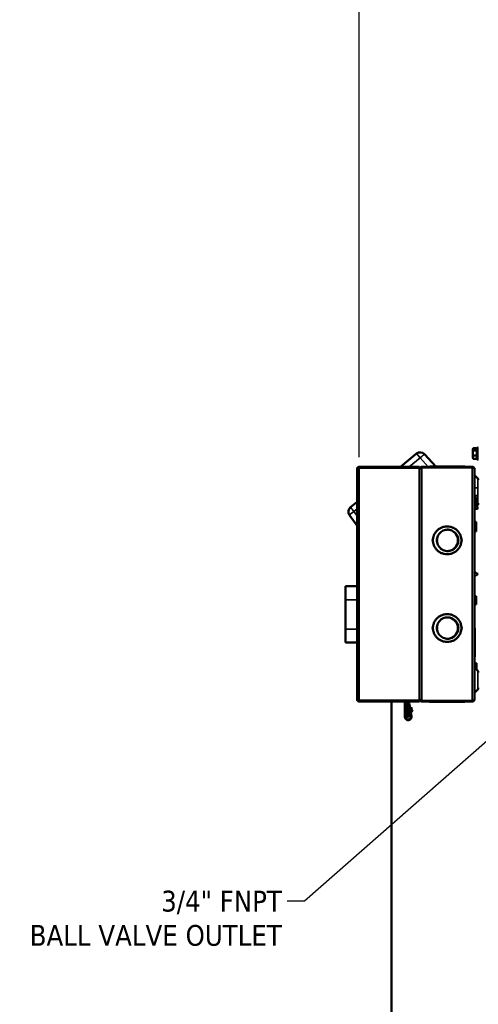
# Model space of a CAD drawing. Header units: inches. Extents: x 1 to 237, y 4 to 150.
# Tile 78 of 166: x 91 to 110, y 88 to 128. Entities that reach past the tile are written whole.
import ezdxf

# ---------------------------------------------------------------- set-up
doc = ezdxf.new("R2010")
doc.units = ezdxf.units.IN
doc.header["$LTSCALE"] = 7
doc.header["$MEASUREMENT"] = 0
for name, color, linetype, lineweight in [('Dimension (ANSI)', 7, 'Continuous', 25), ('Symbol (ANSI)', 7, 'Continuous', 25), ('Visible (ANSI)', 7, 'Continuous', 50), ('Visible Narrow (ANSI)', 7, 'Continuous', 35)]:
    doc.layers.add(name, color=color, linetype=linetype, lineweight=lineweight)
doc.styles.add('Dimension Text', font='tahoma.ttf')
doc.styles.add('Note Text (ANSI)', font='tahoma.ttf')
doc.dimstyles.new('Default (ANSI)$7', dxfattribs={"dimscale": 7, "dimtxt": 0.12, "dimasz": 0.098425, "dimexe": 0.125, "dimexo": 0.0625, "dimgap": 0.031496, "dimtad": 0, "dimtih": 1, "dimtoh": 1, "dimrnd": 1e-08, "dimzin": 4, "dimdsep": 46, "dimtxsty": 'Note Text (ANSI)', "dimcen": 0.09, "dimdle": 0.393701, "dimclrd": 256, "dimclre": 256, "dimclrt": 256, "dimadec": 0, "dimazin": 1, "dimtfac": 1, "dimtofl": 0, "dimtmove": 0, "dimatfit": 3, "dimfxl": 1, "dimtolj": 1, "dimtzin": 4, "dimlwd": -1, "dimlwe": -1, "dimarcsym": 0})
doc.dimstyles.new('Dual Dimension', dxfattribs={"dimscale": 7, "dimtxt": 0.12, "dimasz": 0.098425, "dimexe": 0.125, "dimexo": 0.0625, "dimgap": 0.031496, "dimtad": 0, "dimtih": 1, "dimtoh": 1, "dimrnd": 1e-08, "dimzin": 4, "dimdsep": 46, "dimtxsty": 'Dimension Text', "dimcen": 0.09, "dimdle": 0.393701, "dimclrd": 256, "dimclre": 256, "dimclrt": 256, "dimadec": 0, "dimazin": 1, "dimtfac": 1, "dimtofl": 0, "dimtmove": 0, "dimatfit": 3, "dimfxl": 1, "dimtolj": 1, "dimtzin": 4, "dimlwd": -1, "dimlwe": -1, "dimarcsym": 0})

# ---------------------------------------------------------------- blocks, each defined once
blk = doc.blocks.new('*D10')
at = {"layer": 'Defpoints', "color": 0, "transparency": 16777216}
for p in [(133.378, 137.67), (133.378, 124.993), (104.713, 109.472)]:
    blk.add_point(p, dxfattribs=at)
at = {"layer": 'Dimension (ANSI)', "transparency": 16777216}
for p, q in [((104.713, 109.909), (104.713, 138.545)), ((133.378, 125.431), (133.378, 138.545)), ((105.402, 137.67), (115.134, 137.67)), ((132.689, 137.67), (122.957, 137.67))]:
    blk.add_line(p, q, dxfattribs=at)
for points in [[(105.402, 137.785), (105.402, 137.555), (104.713, 137.67)], [(132.689, 137.785), (132.689, 137.555), (133.378, 137.67)]]:
    blk.add_solid(points, dxfattribs=at)
at = {"layer": 'Dimension (ANSI)', "transparency": 16777216, "insert": (119.046, 137.67), "char_height": 0.84, "attachment_point": 5, "style": 'Dimension Text'}
blk.add_mtext('\\A1;{\\H3.0x;(}\\S28.67^ 728.1 mm;{\\H3.0x;)}', dxfattribs=at)

msp = doc.modelspace()

# ---------------------------------------------------------------- linework, layer by layer
at = {"layer": 'Visible (ANSI)'}
for p, q in [((109.307, 110.2378), (109.3165, 110.2544)), ((109.307, 110.2378), (109.307, 110.2227)), ((109.307, 110.2227), (109.307, 110.0739)), ((109.3235, 110.2651), (109.478, 110.2651)), ((109.4751, 110.2544), (109.488, 110.3023)), ((109.488, 109.8023), (109.488, 110.3023)), ((109.488, 110.3023), (109.528, 110.3023)), ((106.3766, 109.5188), (107.0317, 110.0491)), ((107.3545, 110.0251), (107.8075, 109.5306)), ((109.307, 110.0739), (109.307, 109.9035)), ((109.307, 109.9035), (109.307, 109.8668)), ((109.307, 109.8668), (109.3165, 109.8503)), ((109.3235, 110.1802), (109.4784, 110.1802)), ((109.3235, 109.9675), (109.4784, 109.9675)), ((109.3235, 109.8396), (109.4784, 109.8396)), ((109.478, 109.8396), (109.488, 109.8023)), ((109.488, 109.8023), (109.528, 109.8023)), ((104.6264, 100.1172), (104.6264, 109.4322)), ((104.713, 109.5188), (107.1461, 109.5188)), ((104.713, 109.4716), (104.713, 109.5188)), ((107.1461, 109.4716), (104.713, 109.4716)), ((107.1461, 109.4716), (107.1461, 109.5188)), ((107.1461, 100.0779), (107.1461, 109.4716)), ((107.1705, 109.4701), (107.1986, 109.4565)), ((109.2839, 109.4873), (107.2437, 109.4873)), ((107.2484, 109.4873), (107.2484, 109.5188)), ((107.2484, 109.5188), (109.2839, 109.5188)), ((107.5619, 109.5306), (107.5606, 109.5306)), ((107.6886, 109.5306), (107.5619, 109.5306)), ((107.5619, 109.5306), (107.5666, 109.5188)), ((107.6886, 109.5306), (107.6897, 109.5306)), ((108.2653, 109.5306), (107.6897, 109.5306)), ((107.6897, 109.5306), (107.6943, 109.5188)), ((108.8466, 109.5306), (108.2653, 109.5306)), ((108.842, 109.5188), (108.8466, 109.5306)), ((108.8477, 109.5306), (108.8466, 109.5306)), ((108.9743, 109.5306), (108.8477, 109.5306)), ((108.9743, 109.5306), (108.9697, 109.5188)), ((108.9743, 109.5306), (108.9756, 109.5306)), ((109.2839, 109.5188), (109.2839, 109.4873)), ((109.37, 109.4322), (109.3705, 109.4322)), ((109.3705, 109.4322), (109.3705, 109.4283)), ((109.3705, 109.4283), (109.3705, 100.1212)), ((109.5026, 109.0486), (109.3855, 109.1657)), ((109.3902, 108.2796), (109.4532, 108.2796)), ((109.4532, 108.0021), (109.4532, 108.2796)), ((104.3582, 107.8846), (104.6264, 108.1018)), ((109.5026, 107.9812), (109.3855, 107.864)), ((109.3902, 108.0021), (109.4532, 108.0021)), ((109.528, 107.8293), (109.5019, 107.8282)), ((104.6264, 107.1265), (104.3145, 107.5639)), ((104.4201, 107.8081), (104.4201, 107.8081)), ((109.3744, 107.2885), (109.4414, 107.2885)), ((109.3744, 107.0483), (109.4414, 107.0483)), ((109.4414, 107.0483), (109.4414, 107.2885)), ((109.4414, 106.8987), (109.4414, 107.0483)), ((108.3033, 106.9784), (108.3057, 106.9783)), ((109.3744, 106.8987), (109.4414, 106.8987)), ((107.6897, 106.5817), (107.6689, 106.583)), ((107.6897, 106.511), (107.6689, 106.5097)), ((107.8756, 106.5773), (107.8549, 106.5789)), ((107.8756, 106.5155), (107.8549, 106.5138)), ((108.8674, 106.583), (108.8466, 106.5817)), ((108.8674, 106.5097), (108.8466, 106.511)), ((109.3705, 105.2849), (109.4374, 105.2266)), ((104.1618, 104.696), (104.1618, 104.1487)), ((104.1618, 104.696), (104.6264, 104.696)), ((109.3744, 104.2846), (109.4414, 104.2846)), ((109.4414, 104.0444), (109.4414, 104.2846)), ((104.1618, 102.9598), (104.1618, 104.1487)), ((109.3744, 104.0444), (109.4414, 104.0444)), ((109.3744, 103.9578), (109.4414, 103.9578)), ((109.4414, 103.9578), (109.4414, 104.0444)), ((107.6897, 103.0384), (107.6689, 103.0397)), ((108.8674, 103.0397), (108.8466, 103.0384)), ((104.1618, 102.9598), (104.1618, 102.4125)), ((107.6897, 102.9677), (107.6689, 102.9664)), ((107.8756, 103.0339), (107.8549, 103.0356)), ((107.8756, 102.9722), (107.8549, 102.9705)), ((108.8674, 102.9664), (108.8466, 102.9677)), ((109.3823, 102.991), (109.3705, 102.9864)), ((109.3823, 102.991), (109.3823, 102.9921)), ((109.3823, 102.991), (109.3823, 102.4097)), ((104.1618, 102.4125), (104.6264, 102.4125)), ((108.3033, 102.5711), (108.3057, 102.5711)), ((109.3823, 102.4097), (109.3823, 101.834)), ((109.3823, 101.834), (109.3705, 101.8387)), ((109.3823, 101.834), (109.3823, 101.8329)), ((109.3902, 101.5867), (109.4532, 101.5867)), ((109.4532, 101.3224), (109.4532, 101.5867)), ((109.5026, 101.273), (109.3855, 101.3901)), ((109.5026, 100.5206), (109.3855, 100.4034)), ((104.713, 100.0306), (104.713, 100.0779)), ((104.713, 100.0779), (107.1461, 100.0779)), ((104.713, 100.0306), (107.1461, 100.0306)), ((106.0153, 100.0306), (106.0153, 66.7303)), ((106.5579, 99.9912), (106.5831, 99.9912)), ((106.5579, 99.4164), (106.5579, 99.9912)), ((106.5831, 99.9912), (106.5831, 99.4952)), ((106.6303, 99.4952), (106.6303, 99.9912)), ((106.6547, 99.4952), (106.6547, 100.0306)), ((106.702, 100.0306), (106.702, 99.4952)), ((106.7989, 99.4346), (106.717, 99.9175)), ((106.7418, 99.9217), (106.8237, 99.4388)), ((107.1461, 100.0779), (107.1461, 100.0306)), ((107.1705, 100.0793), (107.1986, 100.093)), ((107.2437, 100.0621), (109.2839, 100.0621)), ((107.2484, 100.0306), (107.2484, 100.0621)), ((109.2839, 100.0306), (107.2484, 100.0306)), ((107.5619, 100.0188), (107.5606, 100.0188)), ((107.5666, 100.0306), (107.5619, 100.0188)), ((107.6886, 100.0188), (107.5619, 100.0188)), ((107.6886, 100.0188), (107.6897, 100.0188)), ((107.6897, 100.0188), (107.6943, 100.0306)), ((108.2653, 100.0188), (107.6897, 100.0188)), ((108.8466, 100.0188), (108.2653, 100.0188)), ((108.842, 100.0306), (108.8466, 100.0188)), ((108.8477, 100.0188), (108.8466, 100.0188)), ((108.9743, 100.0188), (108.8477, 100.0188)), ((108.9697, 100.0306), (108.9743, 100.0188)), ((108.9743, 100.0188), (108.9756, 100.0188)), ((109.2839, 100.0621), (109.2839, 100.0306)), ((109.3705, 100.1172), (109.37, 100.1172)), ((109.3705, 100.1212), (109.3705, 100.1172)), ((106.5557, 99.6387), (106.5557, 99.5738)), ((106.5831, 99.4952), (106.5831, 99.4164)), ((106.6303, 99.4952), (106.6303, 99.4164)), ((106.6547, 99.4164), (106.6547, 99.4952)), ((106.702, 99.4164), (106.702, 99.4952)), ((106.7742, 99.4623), (106.702, 99.4501)), ((106.7125, 99.7554), (106.7232, 99.7631)), ((106.7178, 99.7244), (106.7125, 99.7554)), ((106.7304, 99.7206), (106.7178, 99.7244)), ((106.7178, 99.7244), (106.7182, 99.7223)), ((106.7182, 99.7223), (106.7308, 99.7184)), ((106.7304, 99.7206), (106.7305, 99.7203)), ((106.7305, 99.7203), (106.7308, 99.7184)), ((106.7329, 99.6353), (106.7436, 99.6431)), ((106.7381, 99.6044), (106.7329, 99.6353)), ((106.7385, 99.6022), (106.7381, 99.6044)), ((106.7508, 99.6006), (106.7381, 99.6044)), ((106.7385, 99.6022), (106.7511, 99.5984)), ((106.7514, 99.7145), (106.7467, 99.714)), ((106.7511, 99.5987), (106.7508, 99.6006)), ((106.7511, 99.5984), (106.7511, 99.5987)), ((106.7617, 99.6537), (106.7571, 99.6525)), ((106.764, 99.7909), (106.766, 99.7915)), ((106.7722, 99.5918), (106.7676, 99.5906)), ((106.7784, 99.4375), (106.7745, 99.4608)), ((106.845, 99.7607), (106.7769, 99.7856)), ((106.7776, 99.7812), (106.7769, 99.7856)), ((106.8457, 99.7564), (106.7776, 99.7812)), ((106.7805, 99.694), (106.7825, 99.6941)), ((106.7916, 99.699), (106.8477, 99.7449)), ((106.7924, 99.6943), (106.8605, 99.6694)), ((106.7931, 99.69), (106.7924, 99.6943)), ((106.7931, 99.69), (106.8612, 99.6651)), ((106.8632, 99.6536), (106.8071, 99.6077)), ((106.845, 99.7607), (106.8457, 99.7564)), ((106.8477, 99.7449), (106.8457, 99.7564)), ((106.8612, 99.6651), (106.8605, 99.6694)), ((106.8612, 99.6651), (106.8632, 99.6536)), ((106.5831, 99.4164), (106.6303, 99.4164)), ((106.6547, 99.4164), (106.702, 99.4164)), ((106.702, 99.4245), (106.7784, 99.4375))]:
    msp.add_line(p, q, dxfattribs=at)
for centre, radius, start, end in [((107.1803, 109.8655), 0.2362, 42.49446, 128.99446), ((107.1803, 109.8655), 0.1378, 47.36767, 47.36956), ((107.1351, 109.4873), 0.0394, 286.15761, 334.05552), ((107.5398, 109.5431), 0.0243, 270, 329.10185), ((107.6677, 109.5431), 0.0243, 270, 329.10185), ((108.8685, 109.5431), 0.0243, 210.89815, 270), ((108.9965, 109.5431), 0.0243, 210.89815, 270), ((109.4217, 109.2019), 0.0512, 180.00079, 225), ((109.4414, 108.9873), 0.0866, 0, 45), ((109.3902, 108.2993), 0.0197, 180, 270), ((104.5068, 107.701), 0.2362, 128.99446, 215.49446), ((109.3902, 107.9824), 0.0197, 90, 180), ((109.4217, 107.8278), 0.0512, 135, 179.99921), ((109.5233, 107.3286), 0.5, 92.45501, 107.79734), ((109.4414, 108.0424), 0.0866, 315, 0), ((109.3744, 107.2924), 0.00394, 180, 270), ((109.3744, 107.0444), 0.00394, 90, 180), ((108.2681, 106.5464), 0.4331, 273.55945, 86.44431), ((109.3744, 106.8948), 0.00394, 90, 180), ((108.2681, 106.5464), 0.5796, 176.5, 183.5), ((108.2681, 106.5464), 0.4145, 175.5, 184.5), ((108.2681, 106.5464), 0.5796, 356.5, 3.5), ((109.3744, 104.2885), 0.00394, 180, 270), ((109.3744, 104.0405), 0.00394, 90, 180), ((109.3744, 103.9538), 0.00394, 90, 180), ((108.2681, 103.0031), 0.5796, 176.5, 183.5), ((108.2681, 103.0031), 0.4331, 273.55573, 86.44053), ((108.2681, 103.0031), 0.5796, 356.5, 3.5), ((108.2681, 103.0031), 0.4145, 175.5, 184.5), ((109.3948, 103.0129), 0.0243, 180.00139, 239.10185), ((109.3948, 101.8121), 0.0243, 120.89815, 179.99861), ((109.3902, 101.6064), 0.0197, 180, 270), ((109.4217, 101.4263), 0.0512, 180.00079, 225), ((109.4414, 101.2117), 0.0866, 0, 45), ((109.4217, 100.3672), 0.0512, 135, 179.99921), ((109.4414, 100.5818), 0.0866, 315, 0), ((106.5437, 99.9912), 0.0394, 0, 90), ((106.5437, 99.9912), 0.0866, 0, 27.03569), ((106.6642, 99.9086), 0.0787, 96.8921, 115.46756), ((106.6642, 99.9086), 0.0535, 100.16425, 129.22393), ((106.6642, 99.9086), 0.0787, 9.62573, 61.3146), ((106.6642, 99.9086), 0.0535, 9.62573, 45.09913), ((107.1351, 100.0621), 0.0394, 25.94448, 73.84239), ((107.5398, 100.0063), 0.0243, 30.89815, 90), ((107.6677, 100.0063), 0.0243, 30.89815, 90), ((108.8685, 100.0063), 0.0243, 90, 149.10185), ((108.9965, 100.0063), 0.0243, 90, 149.10185), ((106.587, 99.5843), 0.0331, 198.53541, 208.24254), ((106.6918, 99.4164), 0.1339, 180, 9.62573), ((106.6918, 99.4164), 0.1087, 180, 9.62573)]:
    msp.add_arc(centre, radius, start, end, dxfattribs=at)
for centre, major_axis, ratio, start_param, end_param in [((107.5411, 109.5431), (0, -0.0243), 0.9981348, 0, 1.0315219), ((107.6689, 109.5431), (0, -0.0243), 0.9981348, 0, 1.0315219), ((108.8674, 109.5431), (0, -0.0243), 0.9981348, 5.2516634, 6.2831853), ((108.9951, 109.5431), (0, -0.0243), 0.9981348, 5.2516634, 6.2831853), ((109.3948, 103.0118), (-0.0243, 0), 0.9981348, 0, 1.0315219), ((109.3948, 101.8132), (-0.0243, 0), 0.9981348, 5.2516634, 6.2831853), ((107.5411, 100.0063), (0, 0.0243), 0.9981348, 5.2516634, 6.2831853), ((107.6689, 100.0063), (0, 0.0243), 0.9981348, 5.2516634, 6.2831853), ((108.8674, 100.0063), (0, 0.0243), 0.9981348, 0, 1.0315219), ((108.9951, 100.0063), (0, 0.0243), 0.9981348, 0, 1.0315219), ((106.7213, 99.7745), (0.0194, 0.0033), 0.0871557, 5.5726738, 6.2831853), ((106.7318, 99.7126), (0.0194, 0.0033), 0.0871557, 5.5726738, 6.2831853), ((106.7754, 99.7942), (-0.0116, -0.002), 0.1736482, 0, 0.5955709), ((106.7531, 99.5871), (0.0194, 0.0033), 0.0871557, 0, 0.7105116), ((106.7923, 99.6946), (-0.0116, -0.002), 0.1736482, 5.6876144, 6.2831853), ((106.8085, 99.599), (-0.0116, -0.002), 0.1736482, 5.6876144, 6.2831853)]:
    msp.add_ellipse(centre, major_axis=major_axis, ratio=ratio, start_param=start_param, end_param=end_param, dxfattribs=at)
for points, weights in [([(109.307, 110.2227), (109.307, 110.2424), (109.3235, 110.2651)], [1.98403212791, 1.98403212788, 1.84158503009]), ([(109.3235, 110.1802), (109.307, 110.203), (109.307, 110.2227)], [1.84158503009, 1.98403212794, 1.98403212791]), ([(109.4751, 110.2544), (109.4655, 110.2184), (109.4784, 110.1802)], [1.5029352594, 1.6567703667, 1.45718183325]), ([(109.307, 110.0739), (109.307, 110.1232), (109.3235, 110.1802)], [1.98403212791, 1.98403212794, 1.84158503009]), ([(109.3235, 109.9675), (109.307, 110.0245), (109.307, 110.0739)], [1.84158503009, 1.98403212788, 1.98403212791]), ([(109.307, 109.9035), (109.307, 109.9332), (109.3235, 109.9675)], [1.98403212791, 1.98403212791, 1.84158503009]), ([(109.3235, 109.8396), (109.307, 109.8739), (109.307, 109.9035)], [1.84158503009, 1.98403212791, 1.98403212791]), ([(109.3165, 109.8503), (109.3195, 109.8451), (109.3235, 109.8396)], [1.89940816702, 1.8742394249, 1.84158503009]), ([(109.4784, 110.1802), (109.464, 110.0739), (109.4784, 109.9675)], [1.45718183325, 1.68260864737, 1.45718183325]), ([(109.4784, 109.9675), (109.464, 109.9035), (109.4784, 109.8396)], [1.45718183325, 1.68260864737, 1.45718183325])]:
    msp.add_rational_spline(points, weights, degree=2, dxfattribs=at)
for points, knots in [([(104.6264, 109.4322), (104.6264, 109.4364), (104.6267, 109.4407), (104.628, 109.4491), (104.6289, 109.4533), (104.6326, 109.4655), (104.6363, 109.4732), (104.6441, 109.485), (104.6478, 109.4894), (104.6558, 109.4974), (104.6602, 109.5011), (104.672, 109.5089), (104.6797, 109.5126), (104.6919, 109.5163), (104.6961, 109.5172), (104.7045, 109.5185), (104.7088, 109.5188), (104.713, 109.5188)], [-0.37712073, -0.37712073, -0.37712073, -0.37712073, -0.34179238, -0.34179238, -0.30646473, -0.30646473, -0.23571306, -0.23571306, -0.1885935, -0.1885935, -0.14145739, -0.14145739, -0.07068081, -0.07068081, -0.03534075, -0.03534075, 0, 0, 0, 0]), ([(104.713, 109.4716), (104.7088, 109.4703), (104.7046, 109.4691), (104.6963, 109.4667), (104.6922, 109.4655), (104.6801, 109.4618), (104.6724, 109.4594), (104.6605, 109.4553), (104.6559, 109.4536), (104.6476, 109.4502), (104.6439, 109.4485), (104.6361, 109.4444), (104.6325, 109.4419), (104.6288, 109.4383), (104.6279, 109.4371), (104.6267, 109.4346), (104.6264, 109.4334), (104.6264, 109.4322)], [-0.36012727, -0.36012727, -0.36012727, -0.36012727, -0.32676488, -0.32676488, -0.29340316, -0.29340316, -0.22659097, -0.22659097, -0.18013134, -0.18013134, -0.1336717, -0.1336717, -0.06679168, -0.06679168, -0.03339618, -0.03339618, 0, 0, 0, 0]), ([(104.6918, 109.4654), (104.6948, 109.4673), (104.6981, 109.4688), (104.7034, 109.4704), (104.7053, 109.4708), (104.7091, 109.4714), (104.7111, 109.4716), (104.713, 109.4716)], [-0.078744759, -0.078744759, -0.078744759, -0.078744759, -0.040796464, -0.040796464, -0.020398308, -0.020398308, 0, 0, 0, 0]), ([(107.1461, 109.4441), (107.1488, 109.4434), (107.1516, 109.4427), (107.1543, 109.442), (107.1618, 109.4401), (107.1689, 109.4382), (107.1756, 109.4363)], [-0.212183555, -0.212183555, -0.212183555, -0.212183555, -0.190181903, -0.190181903, -0.190181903, -0.12906507, -0.12906507, -0.12906507, -0.12906507]), ([(107.1461, 109.4393), (107.1479, 109.4382), (107.1496, 109.4372), (107.1512, 109.4362), (107.1543, 109.4342), (107.1572, 109.4322), (107.1596, 109.4302), (107.1621, 109.4283), (107.1642, 109.4263), (107.1658, 109.4243)], [-0.080405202, -0.080405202, -0.080405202, -0.080405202, -0.063674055, -0.063674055, -0.063674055, -0.031838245, -0.031838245, -0.031838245, 0, 0, 0, 0]), ([(107.1658, 109.4243), (107.1693, 109.4296), (107.1738, 109.4348), (107.1847, 109.4453), (107.1909, 109.4506), (107.2046, 109.4611), (107.212, 109.4663), (107.2275, 109.4768), (107.2356, 109.4821), (107.2437, 109.4873)], [0, 0, 0, 0, 0.07347658, 0.07347658, 0.14694689, 0.14694689, 0.22041719, 0.22041719, 0.29389377, 0.29389377, 0.29389377, 0.29389377]), ([(107.2484, 109.5188), (107.2403, 109.5188), (107.2323, 109.5177), (107.2168, 109.5132), (107.2093, 109.5099), (107.1956, 109.5013), (107.1894, 109.4961), (107.1786, 109.4841), (107.1741, 109.4774), (107.1705, 109.4701)], [0, 0, 0, 0, 0.07782839, 0.07782839, 0.15564982, 0.15564982, 0.23347126, 0.23347126, 0.31129965, 0.31129965, 0.31129965, 0.31129965]), ([(109.3705, 109.4322), (109.3705, 109.4364), (109.3702, 109.4406), (109.369, 109.4489), (109.3681, 109.453), (109.3644, 109.4651), (109.3608, 109.4728), (109.353, 109.4847), (109.3493, 109.4893), (109.341, 109.4976), (109.3365, 109.5013), (109.3245, 109.5091), (109.3168, 109.5127), (109.3047, 109.5164), (109.3006, 109.5173), (109.2923, 109.5185), (109.2881, 109.5188), (109.2839, 109.5188)], [0, 0, 0, 0, 0.03336239, 0.03336239, 0.06672411, 0.06672411, 0.1335363, 0.1335363, 0.17999593, 0.17999593, 0.22645557, 0.22645557, 0.29333559, 0.29333559, 0.32673109, 0.32673109, 0.36012727, 0.36012727, 0.36012727, 0.36012727]), ([(109.2839, 109.4873), (109.2881, 109.4855), (109.2924, 109.4836), (109.3008, 109.4799), (109.3049, 109.4781), (109.3172, 109.4725), (109.3249, 109.4689), (109.3367, 109.4627), (109.3411, 109.4602), (109.3491, 109.4553), (109.3527, 109.4529), (109.3606, 109.4467), (109.3643, 109.443), (109.368, 109.4375), (109.3689, 109.4356), (109.3702, 109.4319), (109.3705, 109.4301), (109.3705, 109.4283)], [0, 0, 0, 0, 0.03532835, 0.03532835, 0.070656, 0.070656, 0.14140767, 0.14140767, 0.18852722, 0.18852722, 0.23566333, 0.23566333, 0.30643992, 0.30643992, 0.34177997, 0.34177997, 0.37712073, 0.37712073, 0.37712073, 0.37712073]), ([(107.8549, 106.5789), (107.8577, 106.6136), (107.871, 106.6804), (107.9148, 106.7753), (107.9801, 106.8568), (108.0603, 106.9192), (108.154, 106.962), (108.2377, 106.9782), (108.2888, 106.979), (108.3057, 106.9783)], [0.75, 0.75, 0.75, 0.75, 0.78846154, 0.82692308, 0.86538462, 0.90384615, 0.94230769, 0.98076923, 1, 1, 1, 1]), ([(108.3057, 106.9783), (108.3227, 106.9775), (108.3735, 106.9724), (108.4555, 106.9489), (108.545, 106.8985), (108.6199, 106.8288), (108.6767, 106.7434), (108.7119, 106.6472), (108.7198, 106.5793), (108.7197, 106.5454)], [0.5, 0.5, 0.5, 0.5, 0.51923077, 0.55769231, 0.59615385, 0.63461538, 0.67307692, 0.71153846, 0.75, 0.75, 0.75, 0.75]), ([(108.3037, 106.1144), (108.2867, 106.1137), (108.2356, 106.1148), (108.1516, 106.1315), (108.0575, 106.1752), (107.9781, 106.238), (107.9145, 106.3183), (107.8712, 106.4116), (107.8579, 106.4787), (107.8549, 106.5138)], [0, 0, 0, 0, 0.01923077, 0.05769231, 0.09615385, 0.13461538, 0.17307692, 0.21153846, 0.25, 0.25, 0.25, 0.25]), ([(108.7197, 106.5454), (108.7196, 106.5115), (108.7114, 106.4437), (108.6758, 106.3477), (108.6187, 106.2625), (108.5433, 106.1931), (108.4537, 106.143), (108.3715, 106.12), (108.3207, 106.115), (108.3037, 106.1144)], [0.25, 0.25, 0.25, 0.25, 0.28846154, 0.32692308, 0.36538462, 0.40384615, 0.44230769, 0.48076923, 0.5, 0.5, 0.5, 0.5]), ([(109.4374, 105.2266), (109.4474, 105.218), (109.459, 105.2108), (109.4835, 105.2005), (109.4968, 105.1973), (109.516, 105.1959), (109.522, 105.1959), (109.528, 105.1964)], [0, 0, 0, 0, 0.10092688, 0.10092688, 0.20236312, 0.20236312, 0.24779967, 0.24779967, 0.24779967, 0.24779967]), ([(108.3037, 103.435), (108.2867, 103.4357), (108.2356, 103.4347), (108.1516, 103.4179), (108.0575, 103.3743), (107.9781, 103.3114), (107.9145, 103.2311), (107.8712, 103.1378), (107.8579, 103.0707), (107.8549, 103.0356)], [0, 0, 0, 0, 0.01923077, 0.05769231, 0.09615385, 0.13461538, 0.17307692, 0.21153846, 0.25, 0.25, 0.25, 0.25]), ([(108.7197, 103.004), (108.7196, 103.0379), (108.7114, 103.1057), (108.6758, 103.2017), (108.6187, 103.2869), (108.5433, 103.3564), (108.4537, 103.4064), (108.3715, 103.4295), (108.3207, 103.4344), (108.3037, 103.435)], [0.25, 0.25, 0.25, 0.25, 0.28846154, 0.32692308, 0.36538462, 0.40384615, 0.44230769, 0.48076923, 0.5, 0.5, 0.5, 0.5]), ([(107.8549, 102.9705), (107.8577, 102.9358), (107.871, 102.869), (107.9148, 102.7741), (107.9801, 102.6926), (108.0603, 102.6302), (108.154, 102.5875), (108.2377, 102.5712), (108.2888, 102.5704), (108.3057, 102.5711)], [0.75, 0.75, 0.75, 0.75, 0.78846154, 0.82692308, 0.86538462, 0.90384615, 0.94230769, 0.98076923, 1, 1, 1, 1]), ([(108.3057, 102.5711), (108.3227, 102.5719), (108.3735, 102.577), (108.4555, 102.6005), (108.545, 102.6509), (108.6199, 102.7207), (108.6767, 102.8061), (108.7119, 102.9022), (108.7198, 102.9701), (108.7197, 103.004)], [0.5, 0.5, 0.5, 0.5, 0.51923077, 0.55769231, 0.59615385, 0.63461538, 0.67307692, 0.71153846, 0.75, 0.75, 0.75, 0.75]), ([(104.713, 100.0306), (104.7088, 100.0306), (104.7045, 100.0309), (104.6961, 100.0322), (104.6919, 100.0331), (104.6797, 100.0368), (104.672, 100.0405), (104.6602, 100.0484), (104.6558, 100.052), (104.6478, 100.06), (104.6442, 100.0644), (104.6363, 100.0762), (104.6326, 100.0839), (104.6289, 100.0962), (104.628, 100.1003), (104.6267, 100.1087), (104.6264, 100.113), (104.6264, 100.1172)], [-0.37712073, -0.37712073, -0.37712073, -0.37712073, -0.34179238, -0.34179238, -0.30646473, -0.30646473, -0.23571306, -0.23571306, -0.1885935, -0.1885935, -0.14145739, -0.14145739, -0.07068081, -0.07068081, -0.03534075, -0.03534075, 0, 0, 0, 0]), ([(104.6264, 100.1172), (104.6264, 100.116), (104.6267, 100.1148), (104.6279, 100.1124), (104.6288, 100.1111), (104.6325, 100.1075), (104.636, 100.1051), (104.6439, 100.1009), (104.6476, 100.0992), (104.6559, 100.0959), (104.6604, 100.0942), (104.6724, 100.09), (104.68, 100.0876), (104.6922, 100.0839), (104.6963, 100.0827), (104.7046, 100.0803), (104.7088, 100.0791), (104.713, 100.0779)], [0, 0, 0, 0, 0.03336239, 0.03336239, 0.06672412, 0.06672412, 0.1335363, 0.1335363, 0.17999593, 0.17999593, 0.22645558, 0.22645558, 0.2933356, 0.2933356, 0.3267311, 0.3267311, 0.36012727, 0.36012727, 0.36012727, 0.36012727]), ([(104.713, 100.0779), (104.7111, 100.0779), (104.7092, 100.078), (104.7053, 100.0786), (104.7034, 100.079), (104.6981, 100.0806), (104.6948, 100.0821), (104.6918, 100.0841)], [-0.217424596, -0.217424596, -0.217424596, -0.217424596, -0.197080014, -0.197080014, -0.176735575, -0.176735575, -0.138680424, -0.138680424, -0.138680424, -0.138680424]), ([(107.1658, 100.1251), (107.1642, 100.1231), (107.1621, 100.1212), (107.1597, 100.1192), (107.1572, 100.1172), (107.1544, 100.1153), (107.1513, 100.1133), (107.1496, 100.1123), (107.1479, 100.1112), (107.1461, 100.1102)], [-0.12708683, -0.12708683, -0.12708683, -0.12708683, -0.095379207, -0.095379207, -0.095379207, -0.063674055, -0.063674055, -0.063674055, -0.046682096, -0.046682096, -0.046682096, -0.046682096]), ([(107.1756, 100.1131), (107.1689, 100.1112), (107.1618, 100.1093), (107.1543, 100.1074), (107.1516, 100.1067), (107.1488, 100.106), (107.1461, 100.1053)], [-0.124514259, -0.124514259, -0.124514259, -0.124514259, -0.063396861, -0.063396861, -0.063396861, -0.041395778, -0.041395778, -0.041395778, -0.041395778]), ([(107.2437, 100.0621), (107.2356, 100.0674), (107.2275, 100.0726), (107.212, 100.0831), (107.2046, 100.0884), (107.1909, 100.0989), (107.1847, 100.1041), (107.1738, 100.1146), (107.1693, 100.1198), (107.1658, 100.1251)], [0, 0, 0, 0, 0.07347658, 0.07347658, 0.14694689, 0.14694689, 0.22041719, 0.22041719, 0.29389377, 0.29389377, 0.29389377, 0.29389377]), ([(107.1705, 100.0793), (107.1741, 100.0721), (107.1786, 100.0653), (107.1894, 100.0533), (107.1956, 100.0481), (107.2093, 100.0395), (107.2168, 100.0362), (107.2323, 100.0317), (107.2403, 100.0306), (107.2484, 100.0306)], [0, 0, 0, 0, 0.07782839, 0.07782839, 0.15564982, 0.15564982, 0.23347126, 0.23347126, 0.31129965, 0.31129965, 0.31129965, 0.31129965]), ([(109.3705, 100.1212), (109.3705, 100.1193), (109.3702, 100.1175), (109.3689, 100.1138), (109.368, 100.1119), (109.3643, 100.1064), (109.3606, 100.1027), (109.3528, 100.0966), (109.3491, 100.0941), (109.3411, 100.0892), (109.3367, 100.0867), (109.3249, 100.0806), (109.3172, 100.0769), (109.305, 100.0713), (109.3008, 100.0695), (109.2924, 100.0658), (109.2881, 100.064), (109.2839, 100.0621)], [0, 0, 0, 0, 0.03532835, 0.03532835, 0.070656, 0.070656, 0.14140767, 0.14140767, 0.18852722, 0.18852722, 0.23566333, 0.23566333, 0.30643992, 0.30643992, 0.34177997, 0.34177997, 0.37712073, 0.37712073, 0.37712073, 0.37712073]), ([(109.2839, 100.0306), (109.2881, 100.0306), (109.2923, 100.0309), (109.3006, 100.0321), (109.3047, 100.0331), (109.3168, 100.0367), (109.3245, 100.0403), (109.3364, 100.0481), (109.341, 100.0518), (109.3493, 100.0601), (109.353, 100.0647), (109.3608, 100.0766), (109.3644, 100.0843), (109.3681, 100.0964), (109.369, 100.1005), (109.3702, 100.1088), (109.3705, 100.113), (109.3705, 100.1172)], [0, 0, 0, 0, 0.03336239, 0.03336239, 0.06672411, 0.06672411, 0.1335363, 0.1335363, 0.17999593, 0.17999593, 0.22645557, 0.22645557, 0.29333559, 0.29333559, 0.32673109, 0.32673109, 0.36012727, 0.36012727, 0.36012727, 0.36012727]), ([(106.797, 99.4453), (106.7947, 99.4436), (106.7923, 99.4422), (106.7897, 99.441), (106.7861, 99.4393), (106.7823, 99.4382), (106.7784, 99.4375)], [0.71095149, 0.71095149, 0.71095149, 0.71095149, 0.83218103, 0.83218103, 0.83218103, 1, 1, 1, 1])]:
    msp.add_open_spline(points, degree=3, knots=knots, dxfattribs=at)
for points in [[(108.2653, 107.1085), (108.2241, 107.1083), (108.1415, 107.0991), (108.0236, 107.0598), (107.9171, 106.9968), (107.8279, 106.9148), (107.7563, 106.8141), (107.7083, 106.7013), (107.6931, 106.6225), (107.6897, 106.5817)], [(108.8466, 106.5817), (108.8432, 106.6225), (108.8279, 106.7017), (108.7791, 106.8159), (108.706, 106.9177), (108.6149, 107), (108.5074, 107.0622), (108.3891, 107.1003), (108.3066, 107.1087), (108.2653, 107.1085)], [(107.6897, 106.511), (107.6931, 106.4702), (107.7084, 106.391), (107.7571, 106.2768), (107.8302, 106.175), (107.9214, 106.0927), (108.0289, 106.0305), (108.1472, 105.9924), (108.2297, 105.984), (108.271, 105.9842)], [(108.271, 105.9842), (108.3122, 105.9844), (108.3947, 105.9936), (108.5127, 106.0329), (108.6191, 106.0959), (108.7084, 106.1779), (108.78, 106.2786), (108.828, 106.3914), (108.8431, 106.4703), (108.8466, 106.511)], [(107.6897, 103.0384), (107.6931, 103.0792), (107.7084, 103.1584), (107.7571, 103.2726), (107.8302, 103.3744), (107.9214, 103.4567), (108.0289, 103.5189), (108.1472, 103.557), (108.2297, 103.5654), (108.271, 103.5652)], [(108.271, 103.5652), (108.3122, 103.565), (108.3947, 103.5558), (108.5127, 103.5165), (108.6191, 103.4535), (108.7084, 103.3715), (108.78, 103.2708), (108.828, 103.158), (108.8431, 103.0792), (108.8466, 103.0384)], [(108.2653, 102.4409), (108.2241, 102.4411), (108.1415, 102.4503), (108.0236, 102.4896), (107.9171, 102.5526), (107.8279, 102.6346), (107.7563, 102.7353), (107.7083, 102.8481), (107.6931, 102.927), (107.6897, 102.9677)], [(108.8466, 102.9677), (108.8432, 102.9269), (108.8279, 102.8477), (108.7791, 102.7335), (108.706, 102.6317), (108.6149, 102.5494), (108.5074, 102.4872), (108.3891, 102.4491), (108.3066, 102.4407), (108.2653, 102.4409)], [(106.5579, 99.6401), (106.557, 99.6397), (106.5563, 99.6392), (106.5557, 99.6387)], [(106.7232, 99.7631), (106.7282, 99.7673), (106.7332, 99.7717), (106.7362, 99.7759)], [(106.7467, 99.714), (106.7426, 99.7163), (106.7365, 99.7183), (106.7304, 99.7206)], [(106.7377, 99.7179), (106.7354, 99.7181), (106.7331, 99.7183), (106.7308, 99.7184)], [(106.7621, 99.6511), (106.7564, 99.6486), (106.75, 99.6459), (106.7436, 99.6431)], [(106.7571, 99.6525), (106.7552, 99.6505), (106.7527, 99.6482), (106.7499, 99.6459)], [(106.7508, 99.6006), (106.7578, 99.6), (106.7647, 99.5993), (106.7711, 99.5984)], [(106.7511, 99.5984), (106.7573, 99.5961), (106.7634, 99.5936), (106.7676, 99.5906)], [(106.7776, 99.7812), (106.7736, 99.7813), (106.7695, 99.7815), (106.7656, 99.7818)], [(106.7769, 99.7856), (106.7727, 99.7871), (106.7686, 99.7891), (106.766, 99.7915)], [(106.7903, 99.485), (106.7921, 99.4749), (106.7844, 99.4641), (106.7742, 99.4623)], [(106.7803, 99.6951), (106.7839, 99.6963), (106.7878, 99.6976), (106.7916, 99.699)], [(106.7804, 99.6942), (106.7843, 99.6943), (106.7883, 99.6944), (106.7924, 99.6943)], [(106.7825, 99.6941), (106.7849, 99.6928), (106.7889, 99.6916), (106.7931, 99.69)], [(106.8071, 99.6077), (106.8037, 99.6049), (106.8004, 99.6017), (106.7987, 99.5985)]]:
    msp.add_open_spline(points, degree=3, dxfattribs=at)
at = {"layer": 'Visible Narrow (ANSI)'}
for p, q in [((107.1712, 109.8768), (106.7291, 109.5188)), ((107.1712, 109.8768), (107.0317, 110.0491)), ((107.4992, 109.5188), (107.1712, 109.8768)), ((104.713, 100.0779), (104.713, 109.4716)), ((107.1658, 109.4243), (107.1658, 100.1251)), ((107.2437, 109.4873), (107.2437, 100.0621)), ((108.266, 109.5188), (108.2653, 109.5306)), ((109.2839, 109.4873), (109.2839, 100.0621)), ((109.3855, 108.6723), (109.3855, 109.1657)), ((109.5026, 109.0486), (109.5026, 108.6723)), ((109.3705, 108.6723), (109.3855, 108.6723)), ((109.3855, 108.6723), (109.5026, 108.6723)), ((109.3855, 108.6723), (109.3855, 108.3574)), ((109.5026, 108.6723), (109.528, 108.6723)), ((109.5026, 108.3574), (109.5026, 108.6723)), ((109.3855, 108.3574), (109.3705, 108.3574)), ((109.5026, 108.3574), (109.3855, 108.3574)), ((109.3855, 108.3574), (109.3855, 108.2802)), ((109.3902, 108.0021), (109.3902, 108.2796)), ((109.528, 108.3574), (109.5026, 108.3574)), ((109.5026, 108.3574), (109.5026, 107.9812)), ((104.3618, 107.8801), (104.3582, 107.8846)), ((104.4119, 107.8183), (104.3844, 107.8522)), ((104.6264, 107.8164), (104.4978, 107.7122)), ((109.3855, 108.0015), (109.3855, 107.864)), ((109.4956, 107.9742), (109.5019, 107.8282)), ((104.4978, 107.7122), (104.4582, 107.7611)), ((104.4978, 107.7122), (104.6264, 107.5319)), ((109.3744, 107.0483), (109.3744, 107.2885)), ((109.3744, 106.8987), (109.3744, 107.0483)), ((108.7012, 106.5464), (108.7197, 106.5454)), ((109.3744, 104.0444), (109.3744, 104.2846)), ((104.1618, 104.1487), (104.6264, 104.1487)), ((109.3744, 103.9578), (109.3744, 104.0444)), ((104.1618, 102.9598), (104.6264, 102.9598)), ((108.7012, 103.0031), (108.7197, 103.004)), ((109.3705, 102.4104), (109.3823, 102.4097)), ((109.3902, 101.3854), (109.3902, 101.5867)), ((109.3855, 101.3901), (109.3855, 100.4034)), ((109.5026, 101.273), (109.5026, 100.5206)), ((108.266, 100.0306), (108.2653, 100.0188)), ((106.5831, 99.4952), (106.6303, 99.4952)), ((106.702, 99.4952), (106.6547, 99.4952)), ((106.7304, 99.7206), (106.7232, 99.7631)), ((106.7436, 99.6431), (106.7508, 99.6006)), ((106.7745, 99.4608), (106.7742, 99.4623)), ((106.7916, 99.699), (106.7776, 99.7812)), ((106.7931, 99.69), (106.8071, 99.6077))]:
    msp.add_line(p, q, dxfattribs=at)
for centre, radius, start, end in [((108.2684, 106.5464), 0.6007, 176.50183, 183.49817), ((108.2681, 106.5464), 0.3937, 175.5, 184.5), ((108.2678, 106.5464), 0.6007, 356.50183, 3.49817), ((108.2684, 103.0031), 0.6007, 176.50183, 183.49817), ((108.2678, 103.0031), 0.6007, 356.50183, 3.49817), ((108.2681, 103.0031), 0.3937, 175.5, 184.5)]:
    msp.add_arc(centre, radius, start, end, dxfattribs=at)
msp.add_ellipse((104.5068, 107.701), major_axis=(-0.1923, -0.1372), ratio=0.0609351, start_param=4.7161159, end_param=6.2831853, dxfattribs=at)
for points, knots in [([(107.1712, 109.8768), (107.194, 109.8976), (107.217, 109.9181), (107.2599, 109.9555), (107.2799, 109.9724), (107.3138, 109.9998), (107.3277, 110.0104), (107.3474, 110.0237), (107.3532, 110.0265), (107.3545, 110.0251)], [0, 0, 0, 0, 0.3929626, 0.3929626, 0.7859252, 0.7859252, 1.1788878, 1.1788878, 1.5718504, 1.5718504, 1.5718504, 1.5718504]), ([(107.3377, 110.0171), (107.3384, 110.0176), (107.3391, 110.0181), (107.3402, 110.0188), (107.3405, 110.019), (107.3408, 110.0192)], [0.751087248, 0.751087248, 0.751087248, 0.751087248, 0.769785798, 0.769785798, 0.778969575, 0.778969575, 0.778969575, 0.778969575]), ([(104.4978, 107.7122), (104.4791, 107.7353), (104.4606, 107.7581), (104.4267, 107.8), (104.4113, 107.819), (104.3857, 107.8506), (104.3755, 107.8632), (104.3618, 107.8802), (104.3582, 107.8846), (104.3582, 107.8846)], [0, 0, 0, 0, 0.3777934, 0.3777934, 0.7555868, 0.7555868, 1.1333802, 1.1333802, 1.5111737, 1.5111737, 1.5111737, 1.5111737]), ([(109.3705, 105.079), (109.3935, 105.094), (109.4577, 105.1353), (109.5047, 105.165), (109.528, 105.1796)], [22.9197728, 22.9197728, 22.9197728, 22.9197728, 23.2976218, 24.0580038, 24.0580038, 24.0580038, 24.0580038]), ([(109.528, 105.1963), (109.5165, 105.1956), (109.4836, 105.1977), (109.4534, 105.2128), (109.4374, 105.2266)], [0.33806503, 0.33806503, 0.33806503, 0.33806503, 0.57142857, 1, 1, 1, 1])]:
    msp.add_open_spline(points, degree=3, knots=knots, dxfattribs=at)
msp.add_open_spline([(109.4374, 105.2266), (109.4374, 105.2266), (109.4143, 105.2128), (109.3705, 105.1857)], degree=3, dxfattribs=at)

# ---------------------------------------------------------------- texts
at = {"layer": 'Symbol (ANSI)', "insert": (101.5826, 92.3886), "char_height": 0.84, "width": 10.686515, "attachment_point": 3, "line_spacing_factor": 0.987884, "style": 'Note Text (ANSI)'}
msp.add_mtext('\\fTahoma|b0|i0;3/4" FNPT\\P\\fTahoma|b0|i0;BALL VALVE OUTLET\\P', dxfattribs=at)

# ---------------------------------------------------------------- dimensions: what is measured, and where the dimension line sits
at = {"layer": 'Dimension (ANSI)'}
dim = msp.add_linear_dim(base=(133.3781, 137.6703), p1=(104.713, 109.4716), p2=(133.3781, 124.9932), text='{\\H3.0x;(}\\S<>^ 728.1 mm;{\\H3.0x;)}', dimstyle='Dual Dimension', override={"dimgap": 0.031496, "dimtih": 0, "dimtoh": 0, "dimdec": 2, "dimpost": '\\X', "dimtol": 0, "dimlim": 0, "dimtp": 0, "dimtm": 0, "dimtdec": 2, "dimatfit": 1}, dxfattribs=at)
dim.commit()
dim.dimension.update_dxf_attribs({"geometry": '*D10', "text_midpoint": (119.0455, 137.6703), "dimtype": 160})

# ---------------------------------------------------------------- leaders
at = {"layer": 'Symbol (ANSI)', "annotation_type": 0, "has_hookline": 1, "hookline_direction": 1, "text_width": 10.603}
msp.add_leader([(117.5863, 105.2075), (102.4921, 91.9686), (101.8031, 91.9686)], dimstyle='Default (ANSI)$7', override={"dimtad": 0}, dxfattribs=at)

doc.saveas('drawing.dxf')
